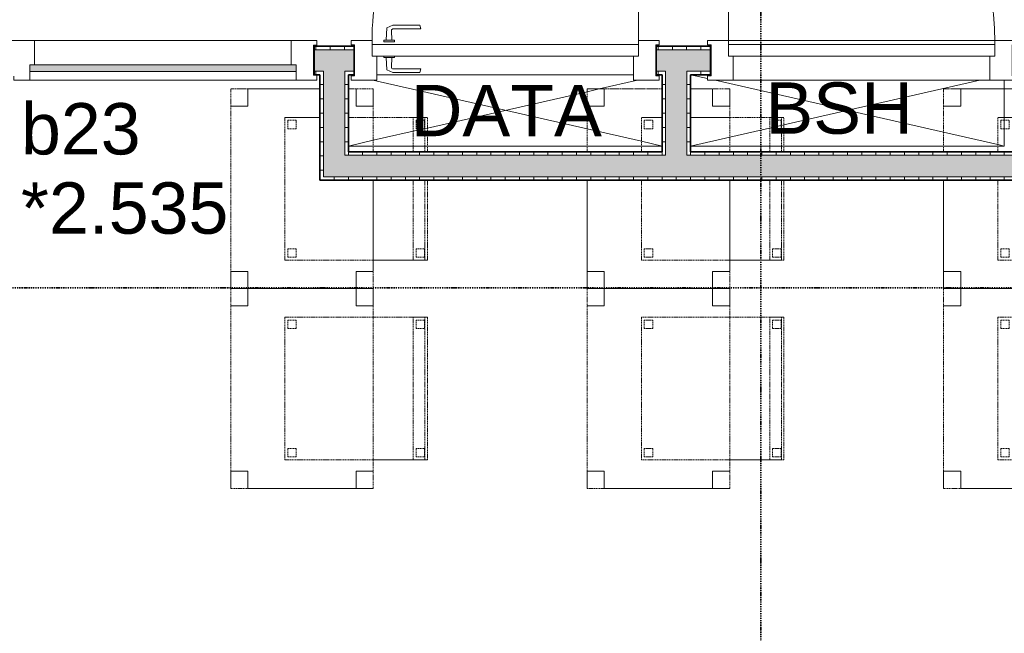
# Model space of a CAD drawing. Header units: millimetres. Extents: x -80560 to 110805, y -11020 to 52719.
# Tile 40 of 182: x 63642 to 67095, y 16092 to 18243. Entities that reach past the tile are written whole.
import ezdxf

# ---------------------------------------------------------------- set-up
doc = ezdxf.new("R2010")
doc.units = ezdxf.units.MM
doc.linetypes.add('DASHDOT2', pattern=[8, 4, -2, 0, -2])
doc.linetypes.add('DASHED2', pattern=[6, 4, -2])
for name, color, linetype, lineweight in [('A-DETL', 90, 'Continuous', 18), ('A-DOOR', 31, 'Continuous', 18), ('A-FLOR', 192, 'Continuous', 18), ('A-GLAZ', 151, 'Continuous', 18), ('A-GLAZ-IDEN', 152, 'Continuous', 18), ('A-WALL', 113, 'Continuous', 35), ('A-WALL-PATT', 111, 'Continuous', 35), ('G-ANNO-SYMB', 111, 'Continuous', 9), ('G-ANNO-TEXT', 231, 'Continuous', 9), ('I-FURN', 30, 'Continuous', 18), ('I-WALL', 2, 'Continuous', 18)]:
    doc.layers.add(name, color=color, linetype=linetype, lineweight=lineweight)
doc.styles.add('Arial', font='arial.ttf', dxfattribs={"height": 180})
pattern_1 = [(270, (61981.07, 18150), (50, 2e-13), [])]
pattern_2 = [(270, (65944.82, 17780), (50, 2e-13), [])]
pattern_3 = [(0, (65894.82, 17915), (0, 50), [])]
pattern_4 = [(180, (64794.82, 17915), (-6e-15, -50), [])]

# ---------------------------------------------------------------- blocks, each defined once
blk = doc.blocks.new('82_tafel1 - tafel 500x700 2-30673039-DO_02 tweede verdieping')
at = {"layer": 'I-FURN', "linetype": 'DASHED2'}
for p, q in [((350, 250), (-350, 250)), ((-350, 250), (-350, -250)), ((350, 250), (-350, 250)), ((-350, 250), (-350, -250)), ((-350, 250), (-350, 190)), ((-290, 250), (-350, 250)), ((-290, 190), (-290, 250)), ((-290, 250), (290, 250)), ((-290, 250), (-290, 190)), ((290, 250), (290, 190)), ((290, 190), (290, 250)), ((350, 250), (290, 250)), ((350, -250), (350, 250)), ((350, -250), (350, 250)), ((350, 190), (350, 250)), ((-350, -190), (-350, 190)), ((-350, 190), (-290, 190)), ((-290, 190), (-350, 190)), ((290, 190), (350, 190)), ((350, 190), (290, 190)), ((350, 190), (350, -190)), ((-290, -190), (-350, -190)), ((-350, -190), (-290, -190)), ((-350, -190), (-350, -250)), ((-290, -250), (-290, -190)), ((-290, -190), (-290, -250)), ((350, -190), (290, -190)), ((290, -190), (290, -250)), ((290, -250), (290, -190)), ((290, -190), (350, -190)), ((350, -250), (350, -190)), ((-350, -250), (350, -250)), ((-350, -250), (350, -250)), ((-350, -250), (-290, -250)), ((290, -250), (-290, -250)), ((290, -250), (350, -250))]:
    blk.add_line(p, q, dxfattribs=at)
blk = doc.blocks.new('82_zitmeubel - stoel 500x500-V23-DO_02 tweede verdieping')
at = {"layer": 'I-FURN', "linetype": 'DASHED2'}
for p, q in [((-192.1, -73), (-192.1, 237)), ((-192.1, 237), (-192.1, -73)), ((-192.1, 237), (307.9, 237)), ((-192.1, 237), (307.9, 237)), ((-182.1, 226), (-182.1, 198)), ((-182.1, 198), (-182.1, 226)), ((-153.1, 227), (-181.1, 227)), ((-181.1, 227), (-153.1, 227)), ((-152.1, 198), (-152.1, 226)), ((-152.1, 226), (-152.1, 198)), ((267.9, 226), (267.9, 198)), ((267.9, 198), (267.9, 226)), ((296.9, 227), (268.9, 227)), ((268.9, 227), (296.9, 227)), ((297.9, 198), (297.9, 226)), ((297.9, 226), (297.9, 198)), ((307.9, 237), (307.9, -73)), ((307.9, -73), (307.9, 237)), ((-181.1, 197), (-153.1, 197)), ((-153.1, 197), (-181.1, 197)), ((268.9, 197), (296.9, 197)), ((296.9, 197), (268.9, 197)), ((-192.1, -213), (-192.1, -73)), ((-192.1, -73), (-192.1, -263)), ((307.9, -73), (307.9, -213)), ((307.9, -263), (307.9, -73)), ((-192.1, -254.1), (-192.1, -213)), ((307.9, -213), (-192.1, -213)), ((-182.1, -224), (-182.1, -252)), ((-182.1, -252), (-182.1, -224)), ((-153.1, -223), (-181.1, -223)), ((-181.1, -223), (-153.1, -223)), ((-152.1, -252), (-152.1, -224)), ((-152.1, -224), (-152.1, -252)), ((267.9, -224), (267.9, -252)), ((267.9, -252), (267.9, -224)), ((296.9, -223), (268.9, -223)), ((268.9, -223), (296.9, -223)), ((297.9, -252), (297.9, -224)), ((297.9, -224), (297.9, -252)), ((307.9, -213), (307.9, -254.1)), ((-192.1, -263), (-192.1, -254.1)), ((307.9, -254.1), (-192.1, -254.1)), ((-192.1, -263), (307.9, -263)), ((-192.1, -263), (307.9, -263)), ((-181.1, -253), (-153.1, -253)), ((-153.1, -253), (-181.1, -253)), ((268.9, -253), (296.9, -253)), ((296.9, -253), (268.9, -253)), ((307.9, -254.1), (307.9, -263))]:
    blk.add_line(p, q, dxfattribs=at)
for centre, start, end in [((-181.1, 226), 90, 180), ((-181.1, 226), 90, 180), ((-153.1, 226), 360, 90), ((-153.1, 226), 360, 90), ((268.9, 226), 90, 180), ((268.9, 226), 90, 180), ((296.9, 226), 360, 90), ((296.9, 226), 360, 90), ((-181.1, 198), 180, 270), ((-181.1, 198), 180, 270), ((-153.1, 198), 270, 0), ((-153.1, 198), 270, 0), ((268.9, 198), 180, 270), ((268.9, 198), 180, 270), ((296.9, 198), 270, 360), ((296.9, 198), 270, 360), ((-181.1, -224), 90, 180), ((-181.1, -224), 90, 180), ((-153.1, -224), 0, 90), ((-153.1, -224), 0, 90), ((268.9, -224), 90, 180), ((268.9, -224), 90, 180), ((296.9, -224), 0, 90), ((296.9, -224), 0, 90), ((-181.1, -252), 180, 270), ((-181.1, -252), 180, 270), ((-153.1, -252), 270, 0), ((-153.1, -252), 270, 0), ((268.9, -252), 180, 270), ((268.9, -252), 180, 270), ((296.9, -252), 270, 0), ((296.9, -252), 270, 0)]:
    blk.add_arc(centre, 1, start, end, dxfattribs=at)
blk = doc.blocks.new('82_tafel1 - tafel 500x700 2-V259-DO_02 tweede verdieping')
at = {"layer": 'I-FURN', "linetype": 'DASHED2'}
for p, q in [((30, 250), (-350, 250)), ((-350, 250), (-350, -250)), ((30, 250), (-350, 250)), ((-350, 250), (-350, -250)), ((-350, 250), (-350, 190)), ((-290, 250), (-350, 250)), ((-290, 190), (-290, 250)), ((-290, 250), (30, 250)), ((-290, 250), (-290, 190)), ((350, 250), (130, 250)), ((350, 250), (130, 250)), ((130, 250), (290, 250)), ((290, 250), (290, 190)), ((290, 190), (290, 250)), ((350, 250), (290, 250)), ((350, -62.5), (350, 250)), ((350, -62.5), (350, 250)), ((350, 190), (350, 250)), ((-350, -190), (-350, 190)), ((-350, 190), (-290, 190)), ((-290, 190), (-350, 190)), ((290, 190), (350, 190)), ((350, 190), (290, 190)), ((350, 190), (350, -62.5)), ((350, -250), (350, -162.5)), ((350, -250), (350, -162.5)), ((350, -162.5), (350, -190)), ((-290, -190), (-350, -190)), ((-350, -190), (-290, -190)), ((-350, -190), (-350, -250)), ((-290, -250), (-290, -190)), ((-290, -190), (-290, -250)), ((350, -190), (290, -190)), ((290, -190), (290, -250)), ((290, -250), (290, -190)), ((290, -190), (350, -190)), ((350, -250), (350, -190)), ((-350, -250), (350, -250)), ((-350, -250), (350, -250)), ((-350, -250), (-290, -250)), ((290, -250), (-290, -250)), ((290, -250), (350, -250))]:
    blk.add_line(p, q, dxfattribs=at)
blk = doc.blocks.new('82_zitmeubel - stoel 500x500-V260-DO_02 tweede verdieping')
at = {"layer": 'I-FURN', "linetype": 'DASHED2'}
for p, q in [((-192.1, -73), (-192.1, 237)), ((-192.1, 237), (-192.1, -73)), ((-192.1, 237), (87.9, 237)), ((-192.1, 237), (87.9, 237)), ((-182.1, 226), (-182.1, 198)), ((-182.1, 198), (-182.1, 226)), ((-153.1, 227), (-181.1, 227)), ((-181.1, 227), (-153.1, 227)), ((-152.1, 198), (-152.1, 226)), ((-152.1, 226), (-152.1, 198)), ((187.9, 237), (307.9, 237)), ((187.9, 237), (307.9, 237)), ((267.9, 226), (267.9, 198)), ((267.9, 198), (267.9, 226)), ((296.9, 227), (268.9, 227)), ((268.9, 227), (296.9, 227)), ((297.9, 198), (297.9, 226)), ((297.9, 226), (297.9, 198)), ((307.9, 237), (307.9, 114.5)), ((307.9, 114.5), (307.9, 237)), ((-181.1, 197), (-153.1, 197)), ((-153.1, 197), (-181.1, 197)), ((268.9, 197), (296.9, 197)), ((296.9, 197), (268.9, 197)), ((307.9, 14.5), (307.9, -73)), ((307.9, -73), (307.9, 14.5)), ((-192.1, -213), (-192.1, -73)), ((-192.1, -73), (-192.1, -263)), ((307.9, -73), (307.9, -213)), ((307.9, -263), (307.9, -73)), ((-192.1, -254.1), (-192.1, -213)), ((307.9, -213), (-192.1, -213)), ((-182.1, -224), (-182.1, -252)), ((-182.1, -252), (-182.1, -224)), ((-153.1, -223), (-181.1, -223)), ((-181.1, -223), (-153.1, -223)), ((-152.1, -252), (-152.1, -224)), ((-152.1, -224), (-152.1, -252)), ((267.9, -224), (267.9, -252)), ((267.9, -252), (267.9, -224)), ((296.9, -223), (268.9, -223)), ((268.9, -223), (296.9, -223)), ((297.9, -252), (297.9, -224)), ((297.9, -224), (297.9, -252)), ((307.9, -213), (307.9, -254.1)), ((-192.1, -263), (-192.1, -254.1)), ((307.9, -254.1), (-192.1, -254.1)), ((-192.1, -263), (307.9, -263)), ((-192.1, -263), (307.9, -263)), ((-181.1, -253), (-153.1, -253)), ((-153.1, -253), (-181.1, -253)), ((268.9, -253), (296.9, -253)), ((296.9, -253), (268.9, -253)), ((307.9, -254.1), (307.9, -263))]:
    blk.add_line(p, q, dxfattribs=at)
for centre, start, end in [((-181.1, 226), 90, 180), ((-181.1, 226), 135, 180), ((-181.1, 226), 90, 135), ((-153.1, 226), 360, 90), ((-153.1, 226), 360, 90), ((268.9, 226), 90, 180), ((268.9, 226), 90, 180), ((296.9, 226), 360, 90), ((296.9, 226), 360, 90), ((-181.1, 198), 180, 270), ((-181.1, 198), 180, 270), ((-153.1, 198), 270, 0), ((-153.1, 198), 270, 0), ((268.9, 198), 180, 270), ((268.9, 198), 180, 270), ((296.9, 198), 270, 360), ((296.9, 198), 270, 360), ((-181.1, -224), 90, 180), ((-181.1, -224), 90, 180), ((-153.1, -224), 0, 90), ((-153.1, -224), 0, 90), ((268.9, -224), 90, 180), ((268.9, -224), 90, 180), ((296.9, -224), 0, 90), ((296.9, -224), 0, 90), ((-181.1, -252), 180, 270), ((-181.1, -252), 180, 270), ((-153.1, -252), 270, 0), ((-153.1, -252), 270, 0), ((268.9, -252), 180, 270), ((268.9, -252), 180, 270), ((296.9, -252), 270, 0), ((296.9, -252), 270, 0)]:
    blk.add_arc(centre, 1, start, end, dxfattribs=at)
blk = doc.blocks.new('82_tafel1 - tafel 500x700 2-V261-DO_02 tweede verdieping')
at = {"layer": 'I-FURN', "linetype": 'DASHED2'}
for p, q in [((30, 250), (-350, 250)), ((-350, 250), (-350, -250)), ((30, 250), (-350, 250)), ((-350, 250), (-350, -250)), ((-350, 250), (-350, 190)), ((-290, 250), (-350, 250)), ((-290, 190), (-290, 250)), ((-290, 250), (30, 250)), ((-290, 250), (-290, 190)), ((350, 250), (130, 250)), ((350, 250), (130, 250)), ((130, 250), (290, 250)), ((290, 250), (290, 190)), ((290, 190), (290, 250)), ((350, 250), (290, 250)), ((350, -12.5), (350, 250)), ((350, -12.5), (350, 250)), ((350, 190), (350, 250)), ((-350, -190), (-350, 190)), ((-350, 190), (-290, 190)), ((-290, 190), (-350, 190)), ((290, 190), (350, 190)), ((350, 190), (290, 190)), ((350, 190), (350, -12.5)), ((350, -250), (350, -112.5)), ((350, -250), (350, -112.5)), ((350, -112.5), (350, -190)), ((-290, -190), (-350, -190)), ((-350, -190), (-290, -190)), ((-350, -190), (-350, -250)), ((-290, -250), (-290, -190)), ((-290, -190), (-290, -250)), ((350, -190), (290, -190)), ((290, -190), (290, -250)), ((290, -250), (290, -190)), ((290, -190), (350, -190)), ((350, -250), (350, -190)), ((-350, -250), (30, -250)), ((-350, -250), (30, -250)), ((-350, -250), (-290, -250)), ((30, -250), (-290, -250)), ((130, -250), (350, -250)), ((130, -250), (350, -250)), ((290, -250), (130, -250)), ((290, -250), (350, -250))]:
    blk.add_line(p, q, dxfattribs=at)
blk = doc.blocks.new('82_zitmeubel - stoel 500x500-V262-DO_02 tweede verdieping')
at = {"layer": 'I-FURN', "linetype": 'DASHED2'}
for p, q in [((-192.1, -73), (-192.1, 237)), ((-192.1, 237), (-192.1, -73)), ((-192.1, 237), (87.9, 237)), ((-192.1, 237), (87.9, 237)), ((-182.1, 226), (-182.1, 198)), ((-182.1, 198), (-182.1, 226)), ((-153.1, 227), (-181.1, 227)), ((-181.1, 227), (-153.1, 227)), ((-152.1, 198), (-152.1, 226)), ((-152.1, 226), (-152.1, 198)), ((187.9, 237), (307.9, 237)), ((187.9, 237), (307.9, 237)), ((267.9, 226), (267.9, 198)), ((267.9, 198), (267.9, 226)), ((296.9, 227), (268.9, 227)), ((268.9, 227), (296.9, 227)), ((297.9, 198), (297.9, 226)), ((297.9, 226), (297.9, 198)), ((307.9, 237), (307.9, 164.5)), ((307.9, 164.5), (307.9, 237)), ((-181.1, 197), (-153.1, 197)), ((-153.1, 197), (-181.1, 197)), ((268.9, 197), (296.9, 197)), ((296.9, 197), (268.9, 197)), ((307.9, 64.5), (307.9, -73)), ((307.9, -73), (307.9, 64.5)), ((-192.1, -213), (-192.1, -73)), ((-192.1, -73), (-192.1, -263)), ((307.9, -73), (307.9, -213)), ((307.9, -263), (307.9, -73)), ((-192.1, -254.1), (-192.1, -213)), ((87.9, -213), (-192.1, -213)), ((-182.1, -224), (-182.1, -252)), ((-182.1, -252), (-182.1, -224)), ((-153.1, -223), (-181.1, -223)), ((-181.1, -223), (-153.1, -223)), ((-152.1, -252), (-152.1, -224)), ((-152.1, -224), (-152.1, -252)), ((307.9, -213), (187.9, -213)), ((267.9, -224), (267.9, -252)), ((267.9, -252), (267.9, -224)), ((296.9, -223), (268.9, -223)), ((268.9, -223), (296.9, -223)), ((297.9, -252), (297.9, -224)), ((297.9, -224), (297.9, -252)), ((307.9, -213), (307.9, -254.1)), ((-192.1, -263), (-192.1, -254.1)), ((87.9, -254.1), (-192.1, -254.1)), ((-192.1, -263), (87.9, -263)), ((-192.1, -263), (87.9, -263)), ((-181.1, -253), (-153.1, -253)), ((-153.1, -253), (-181.1, -253)), ((307.9, -254.1), (187.9, -254.1)), ((187.9, -263), (307.9, -263)), ((187.9, -263), (307.9, -263)), ((268.9, -253), (296.9, -253)), ((296.9, -253), (268.9, -253)), ((307.9, -254.1), (307.9, -263))]:
    blk.add_line(p, q, dxfattribs=at)
for centre, start, end in [((-181.1, 226), 90, 180), ((-181.1, 226), 90, 180), ((-153.1, 226), 360, 90), ((-153.1, 226), 360, 90), ((268.9, 226), 90, 180), ((268.9, 226), 90, 180), ((296.9, 226), 360, 90), ((296.9, 226), 15, 90), ((296.9, 226), 360, 15), ((-181.1, 198), 180, 270), ((-181.1, 198), 180, 270), ((-153.1, 198), 270, 0), ((-153.1, 198), 270, 0), ((268.9, 198), 180, 270), ((268.9, 198), 180, 270), ((296.9, 198), 270, 360), ((296.9, 198), 270, 360), ((-181.1, -224), 90, 180), ((-181.1, -224), 90, 180), ((-153.1, -224), 0, 90), ((-153.1, -224), 0, 90), ((268.9, -224), 90, 180), ((268.9, -224), 90, 180), ((296.9, -224), 0, 90), ((296.9, -224), 0, 90), ((-181.1, -252), 180, 270), ((-181.1, -252), 180, 270), ((-153.1, -252), 270, 0), ((-153.1, -252), 270, 0), ((268.9, -252), 180, 270), ((268.9, -252), 180, 270), ((296.9, -252), 270, 0), ((296.9, -252), 270, 0)]:
    blk.add_arc(centre, 1, start, end, dxfattribs=at)
blk = doc.blocks.new('82_tafel1 - tafel 500x700 2-V263-DO_02 tweede verdieping')
at = {"layer": 'I-FURN', "linetype": 'DASHED2'}
for p, q in [((350, 250), (-350, 250)), ((-350, 250), (-350, -250)), ((350, 250), (-350, 250)), ((-350, 250), (-350, -250)), ((-350, 250), (-350, 190)), ((-290, 250), (-350, 250)), ((-290, 190), (-290, 250)), ((-290, 250), (290, 250)), ((-290, 250), (-290, 190)), ((290, 250), (290, 190)), ((290, 190), (290, 250)), ((350, 250), (290, 250)), ((350, -62.5), (350, 250)), ((350, -62.5), (350, 250)), ((350, 190), (350, 250)), ((-350, -190), (-350, 190)), ((-350, 190), (-290, 190)), ((-290, 190), (-350, 190)), ((290, 190), (350, 190)), ((350, 190), (290, 190)), ((350, 190), (350, -62.5)), ((350, -250), (350, -162.5)), ((350, -250), (350, -162.5)), ((350, -162.5), (350, -190)), ((-290, -190), (-350, -190)), ((-350, -190), (-290, -190)), ((-350, -190), (-350, -250)), ((-290, -250), (-290, -190)), ((-290, -190), (-290, -250)), ((350, -190), (290, -190)), ((290, -190), (290, -250)), ((290, -250), (290, -190)), ((290, -190), (350, -190)), ((350, -250), (350, -190)), ((-350, -250), (30, -250)), ((-350, -250), (30, -250)), ((-350, -250), (-290, -250)), ((30, -250), (-290, -250)), ((130, -250), (350, -250)), ((130, -250), (350, -250)), ((290, -250), (130, -250)), ((290, -250), (350, -250))]:
    blk.add_line(p, q, dxfattribs=at)
blk = doc.blocks.new('82_zitmeubel - stoel 500x500-V264-DO_02 tweede verdieping')
at = {"layer": 'I-FURN', "linetype": 'DASHED2'}
for p, q in [((-192.1, -73), (-192.1, 237)), ((-192.1, 237), (-192.1, -73)), ((-192.1, 237), (307.9, 237)), ((-192.1, 237), (307.9, 237)), ((-182.1, 226), (-182.1, 198)), ((-182.1, 198), (-182.1, 226)), ((-153.1, 227), (-181.1, 227)), ((-181.1, 227), (-153.1, 227)), ((-152.1, 198), (-152.1, 226)), ((-152.1, 226), (-152.1, 198)), ((267.9, 226), (267.9, 198)), ((267.9, 198), (267.9, 226)), ((296.9, 227), (268.9, 227)), ((268.9, 227), (296.9, 227)), ((297.9, 198), (297.9, 226)), ((297.9, 226), (297.9, 198)), ((307.9, 237), (307.9, 114.5)), ((307.9, 114.5), (307.9, 237)), ((-181.1, 197), (-153.1, 197)), ((-153.1, 197), (-181.1, 197)), ((268.9, 197), (296.9, 197)), ((296.9, 197), (268.9, 197)), ((307.9, 14.5), (307.9, -73)), ((307.9, -73), (307.9, 14.5)), ((-192.1, -213), (-192.1, -73)), ((-192.1, -73), (-192.1, -263)), ((307.9, -73), (307.9, -213)), ((307.9, -263), (307.9, -73)), ((-192.1, -254.1), (-192.1, -213)), ((87.9, -213), (-192.1, -213)), ((-182.1, -224), (-182.1, -252)), ((-182.1, -252), (-182.1, -224)), ((-153.1, -223), (-181.1, -223)), ((-181.1, -223), (-153.1, -223)), ((-152.1, -252), (-152.1, -224)), ((-152.1, -224), (-152.1, -252)), ((307.9, -213), (187.9, -213)), ((267.9, -224), (267.9, -252)), ((267.9, -252), (267.9, -224)), ((296.9, -223), (268.9, -223)), ((268.9, -223), (296.9, -223)), ((297.9, -252), (297.9, -224)), ((297.9, -224), (297.9, -252)), ((307.9, -213), (307.9, -254.1)), ((-192.1, -263), (-192.1, -254.1)), ((87.9, -254.1), (-192.1, -254.1)), ((-192.1, -263), (87.9, -263)), ((-192.1, -263), (87.9, -263)), ((-181.1, -253), (-153.1, -253)), ((-153.1, -253), (-181.1, -253)), ((307.9, -254.1), (187.9, -254.1)), ((187.9, -263), (307.9, -263)), ((187.9, -263), (307.9, -263)), ((268.9, -253), (296.9, -253)), ((296.9, -253), (268.9, -253)), ((307.9, -254.1), (307.9, -263))]:
    blk.add_line(p, q, dxfattribs=at)
for centre, start, end in [((-181.1, 226), 90, 180), ((-181.1, 226), 90, 180), ((-153.1, 226), 360, 90), ((-153.1, 226), 360, 90), ((268.9, 226), 90, 180), ((268.9, 226), 90, 180), ((296.9, 226), 360, 90), ((296.9, 226), 360, 90), ((-181.1, 198), 180, 270), ((-181.1, 198), 180, 255), ((-181.1, 198), 255, 270), ((-153.1, 198), 270, 0), ((-153.1, 198), 270, 0), ((268.9, 198), 180, 270), ((268.9, 198), 180, 270), ((296.9, 198), 270, 360), ((296.9, 198), 270, 360), ((-181.1, -224), 90, 180), ((-181.1, -224), 90, 180), ((-153.1, -224), 0, 90), ((-153.1, -224), 0, 90), ((268.9, -224), 90, 180), ((268.9, -224), 90, 180), ((296.9, -224), 0, 90), ((296.9, -224), 0, 90), ((-181.1, -252), 180, 270), ((-181.1, -252), 180, 270), ((-153.1, -252), 270, 0), ((-153.1, -252), 270, 0), ((268.9, -252), 180, 270), ((268.9, -252), 180, 270), ((296.9, -252), 270, 0), ((296.9, -252), 270, 0)]:
    blk.add_arc(centre, 1, start, end, dxfattribs=at)
blk = doc.blocks.new('32_n3o_deur_enkel met zijlicht - 90x139_17_K_930_2410x2070_deur glasstrook-33349588-DO_02 tweede verdieping')
at = {"layer": 'A-GLAZ'}
for p, q in [((-962, 69), (-1035, 69)), ((-1035, 69), (-1035, 52)), ((-1035, 52), (-1023, 52)), ((-1023, 52), (-1023, -53)), ((-962, 39), (-962, 69)), ((-962, 69), (-28, 69)), ((28, 69), (-28, 69)), ((-28, 69), (-28, 39)), ((28, 55), (28, 69)), ((1035, 69), (962, 69)), ((962, 69), (962, 55)), ((1023, -53), (1023, 52)), ((1023, 52), (1035, 52)), ((1035, 52), (1035, 69)), ((-945, -70), (-945, 15)), ((-45, 15), (-45, -70)), ((45, -70), (45, 15)), ((945, 15), (945, -70)), ((-1023, -53), (-1035, -53)), ((-1035, -53), (-1035, -70)), ((1035, -53), (1023, -53)), ((1035, -70), (1035, -53)), ((-1035, -70), (-945, -70)), ((-45, -70), (-945, -70)), ((-45, -70), (45, -70)), ((945, -70), (1035, -70))]:
    blk.add_line(p, q, dxfattribs=at)
blk = doc.blocks.new('30_n3o_raam_vast - 24mm-31742709-DO_02 tweede verdieping')
at = {"layer": 'A-DOOR'}
blk.add_hatch(color=256, dxfattribs=at).paths.add_polyline_path([(0, 24), (-934, 24), (-934, 0), (0, 0)], flags=0)
for p, q in [((0, 24), (-934, 24)), ((-934, 24), (-934, 0)), ((-934, 0), (0, 0)), ((0, 0), (0, 24))]:
    blk.add_line(p, q, dxfattribs=at)
blk = doc.blocks.new('32_n3o_deur_enkel - 90x139_17_K_930_2410x1080-34106804-DO_02 tweede verdieping')
at = {"layer": 'A-GLAZ'}
for p, q in [((-467, 69.5), (-540, 69.5)), ((-540, 69.5), (-540, 54.5)), ((-467, 55.5), (-467, 69.5)), ((540, 69.5), (467, 69.5)), ((467, 69.5), (467, 55.5)), ((540, 54.5), (540, 69.5)), ((-540, 54.5), (-528, 54.5)), ((-528, 54.5), (-528, -54.5)), ((528, -54.5), (528, 54.5)), ((528, 54.5), (540, 54.5)), ((-450, -69.5), (-450, 15.5)), ((450, 15.5), (450, -69.5)), ((-528, -54.5), (-540, -54.5)), ((-540, -54.5), (-540, -69.5)), ((540, -54.5), (528, -54.5)), ((540, -69.5), (540, -54.5)), ((-540, -69.5), (-450, -69.5)), ((450, -69.5), (540, -69.5))]:
    blk.add_line(p, q, dxfattribs=at)
blk = doc.blocks.new('30_n3o_deur_dicht - 40mm_draai_LS-31987334-DO_02 tweede verdieping')
at = {"layer": 'A-DOOR'}
for p, q in [((0, 40), (-934, 40)), ((-934, 40), (-934, 0)), ((0, 0), (0, 40)), ((-934, 0), (0, 0))]:
    blk.add_line(p, q, dxfattribs=at)
blk = doc.blocks.new('30_n3o_beslag_deurkruk_met_schild - std-875116-DO_02 tweede verdieping')
at = {"layer": 'A-DOOR'}
for p, q in [((-18.5, 0), (-18.5, -5)), ((18.5, -5), (18.5, 0)), ((-18.5, -5), (18.5, -5)), ((-7.8, -48.4), (-10, -5)), ((10, -5), (8.3, -39.7)), ((12.7, -58), (-7.8, -48.4)), ((108, -58), (12.7, -58)), ((13.3, -45), (111, -45)), ((111, -45), (108, -58))]:
    blk.add_line(p, q, dxfattribs=at)
at = {"layer": 'A-DOOR', "flags": 128}
blk.add_lwpolyline([(8.3, -39.7), (8.6, -41.7), (9.6, -43.4), (11.3, -44.6), (13.3, -45)], dxfattribs=at)
blk = doc.blocks.new('30_n3o_beslag_deurkruk_met_schild - std-V363-DO_02 tweede verdieping')
at = {"layer": 'A-DOOR'}
for p, q in [((-10, 5), (-7.8, 48.4)), ((-7.8, 48.4), (12.7, 58)), ((8.3, 39.7), (10, 5)), ((12.7, 58), (108, 58)), ((111, 45), (13.3, 45)), ((108, 58), (111, 45)), ((18.5, 5), (-18.5, 5)), ((-18.5, 5), (-18.5, 0)), ((18.5, 0), (18.5, 5)), ((-18.5, 0), (18.5, 0))]:
    blk.add_line(p, q, dxfattribs=at)
at = {"layer": 'A-DOOR', "flags": 128}
blk.add_lwpolyline([(13.3, 45), (11.3, 44.6), (9.6, 43.4), (8.6, 41.7), (8.3, 39.7)], dxfattribs=at)
blk = doc.blocks.new('00_n3o_symbool_swingangle - std-31745489-DO_02 tweede verdieping')
at = {"layer": 'A-DOOR'}
blk.add_line((-415, -10), (-415, -944), dxfattribs=at)
blk.add_arc((-415, -10), 934, 270, 0, dxfattribs=at)
blk = doc.blocks.new('32_n3o_raam_h2xb1 - 90x139_17_K_2410x1080 bsh kast-34128245-DO_02 tweede verdieping')
at = {"layer": 'A-GLAZ'}
for p, q in [((-540, 69.5), (-450, 69.5)), ((-540, 54.5), (-540, 69.5)), ((-450, 69.5), (-450, -15.5)), ((450, 69.5), (-450, 69.5)), ((450, 69.5), (540, 69.5)), ((450, -15.5), (450, 69.5)), ((540, 69.5), (540, 54.5)), ((-528, 54.5), (-540, 54.5)), ((-528, -54.5), (-528, 54.5)), ((528, 54.5), (528, -54.5)), ((540, 54.5), (528, 54.5)), ((-540, -54.5), (-528, -54.5)), ((-540, -69.5), (-540, -54.5)), ((-467, -55.5), (-467, -69.5)), ((467, -69.5), (467, -55.5)), ((528, -54.5), (540, -54.5)), ((540, -54.5), (540, -69.5)), ((-467, -69.5), (-540, -69.5)), ((-467, -69.5), (467, -69.5)), ((540, -69.5), (467, -69.5))]:
    blk.add_line(p, q, dxfattribs=at)
blk = doc.blocks.new('30_n3o_deur_stal - 40mm_draai_LS-34127883-DO_02 tweede verdieping')
at = {"layer": 'A-DOOR'}
for p, q in [((-934, -40), (-934, 0)), ((-934, 0), (0, 0)), ((0, 0), (0, -40)), ((0, -40), (-934, -40))]:
    blk.add_line(p, q, dxfattribs=at)
blk = doc.blocks.new('00_n3o_symbool_swingangle - std-31756284-DO_02 tweede verdieping')
at = {"layer": 'A-DOOR'}
blk.add_line((-415, 10), (-415, 944), dxfattribs=at)
blk.add_arc((-415, 10), 934, 360, 90, dxfattribs=at)

msp = doc.modelspace()

# ---------------------------------------------------------------- hatches: boundary and pattern name
at = {"layer": 'A-WALL-PATT', "lineweight": 5}
h = msp.add_hatch(color=256, dxfattribs=at)
h.paths.add_polyline_path([(65874.8, 18062.5), (66064.8, 18062.5), (66064.8, 18137.5), (65874.8, 18137.5)], flags=0)
h.paths.add_polyline_path([(64789, 18062.5), (64814.8, 18062.5), (64814.8, 18137.5), (64674.8, 18137.5), (64674.8, 18062.5), (64782.3, 18062.5)], flags=0)
h.paths.add_polyline_path([(67194.8, 18062.5), (67194.8, 18137.5), (67124.8, 18137.5), (67124.8, 18062.5), (67138.3, 18062.5)], flags=0)
h.paths.add_polyline_path([(62624.8, 18062.5), (62624.8, 18137.5), (61244.8, 18137.5), (61244.8, 18062.5), (61932.3, 18062.5)], flags=0)
h.paths.add_polyline_path([(58915.5, 18062.5), (59194.8, 18062.5), (59194.8, 18137.5), (58427.3, 18137.5), (58427.3, 18062.5)], flags=0)
h.paths.add_polyline_path([(56742.3, 18062.5), (57367.3, 18062.5), (57367.3, 18137.5), (56742.3, 18137.5), (56742.3, 18087.3)], flags=0)
at = {"layer": 'A-WALL-PATT', "lineweight": 18}
h = msp.add_hatch(dxfattribs=at)
h.set_pattern_fill('FP_91', color=256, angle=-270, style=0, pattern_type=2)
h.set_pattern_definition(pattern_1)
h.paths.add_polyline_path([(67194.8, 18137.5), (67194.8, 18150), (67124.8, 18150), (67124.8, 18137.5), (67138.3, 18137.5)], flags=0)
h.paths.add_polyline_path([(64789, 18137.5), (64814.8, 18137.5), (64814.8, 18150), (64674.8, 18150), (64674.8, 18137.5)], flags=0)
h.paths.add_polyline_path([(65963.7, 18137.5), (66064.8, 18137.5), (66064.8, 18150), (65874.8, 18150), (65874.8, 18137.5)], flags=0)
h.paths.add_polyline_path([(62624.8, 18137.5), (62624.8, 18150), (61244.8, 18150), (61244.8, 18137.5), (61852.3, 18137.5)], flags=0)
h.paths.add_polyline_path([(59194.8, 18137.5), (59194.8, 18150), (58427.3, 18150), (58427.3, 18137.5), (58915.5, 18137.5)], flags=0)
h.paths.add_polyline_path([(57153.5, 18137.5), (57367.3, 18137.5), (57367.3, 18150), (56767.3, 18150), (56767.3, 18137.5), (56859.8, 18137.5)], flags=0)
h = msp.add_hatch(dxfattribs=at)
h.set_pattern_fill('FP_91', color=256, angle=-270, style=0, pattern_type=2)
h.set_pattern_definition(pattern_1)
h.paths.add_polyline_path([(67138.3, 18050), (67194.8, 18050), (67194.8, 18062.5), (67124.8, 18062.5), (67124.8, 18050)], flags=0)
h.paths.add_polyline_path([(65894.8, 18050), (65907.3, 18050), (65907.3, 18062.5), (65874.8, 18062.5), (65874.8, 18050)], flags=0)
h.paths.add_polyline_path([(66064.8, 18050), (66064.8, 18062.5), (65982.3, 18062.5), (65982.3, 18050), (65994.8, 18050)], flags=0)
h.paths.add_polyline_path([(64814.8, 18050), (64814.8, 18062.5), (64782.3, 18062.5), (64782.3, 18050), (64794.8, 18050)], flags=0)
h.paths.add_polyline_path([(64674.8, 18050), (64707.3, 18050), (64707.3, 18062.5), (64674.8, 18062.5)], flags=0)
h.paths.add_polyline_path([(62624.8, 18050), (62624.8, 18062.5), (61932.3, 18062.5), (61932.3, 18050), (61944.8, 18050)], flags=0)
h.paths.add_polyline_path([(61857.3, 18050), (61857.3, 18062.5), (61244.8, 18062.5), (61244.8, 18050), (61852.3, 18050)], flags=0)
h.paths.add_polyline_path([(58915.5, 18050), (59194.8, 18050), (59194.8, 18062.5), (58427.3, 18062.5), (58427.3, 18050)], flags=0)
h.paths.add_polyline_path([(56859.8, 18050), (57367.3, 18050), (57367.3, 18062.5), (56767.3, 18062.5), (56767.3, 18050)], flags=0)
at = {"layer": 'A-WALL-PATT', "lineweight": 5}
for points in [[(64707.3, 17767.5), (64782.3, 17767.5), (64782.3, 18062.5), (64707.3, 18062.5), (64707.3, 17780)], [(65982.3, 17767.5), (65982.3, 18062.5), (65907.3, 18062.5), (65907.3, 17767.5), (65963.7, 17767.5)], [(67207.3, 17692.5), (67207.3, 17767.5), (64707.3, 17767.5), (64707.3, 17692.5), (67194.8, 17692.5)]]:
    msp.add_hatch(color=256, dxfattribs=at).paths.add_polyline_path(points, flags=0)
at = {"layer": 'A-WALL-PATT', "lineweight": 18}
h = msp.add_hatch(dxfattribs=at)
h.set_pattern_fill('FP_128', color=256, angle=90, style=0, pattern_type=2)
h.set_pattern_definition(pattern_4)
h.paths.add_polyline_path([(64694.8, 17692.5), (64707.3, 17692.5), (64707.3, 18050), (64694.8, 18050), (64694.8, 17780)], flags=0)
h = msp.add_hatch(dxfattribs=at)
h.set_pattern_fill('FP_128', color=256, angle=90, style=0, pattern_type=2)
h.set_pattern_definition(pattern_4)
h.paths.add_polyline_path([(64794.8, 17780), (64794.8, 18050), (64782.3, 18050), (64782.3, 17780), (64789, 17780)], flags=0)
h = msp.add_hatch(dxfattribs=at)
h.set_pattern_fill('FP_127', color=256, angle=90, style=0, pattern_type=2)
h.set_pattern_definition(pattern_3)
h.paths.add_polyline_path([(65907.3, 17780), (65907.3, 18050), (65894.8, 18050), (65894.8, 17780)], flags=0)
h = msp.add_hatch(dxfattribs=at)
h.set_pattern_fill('FP_127', color=256, angle=90, style=0, pattern_type=2)
h.set_pattern_definition(pattern_3)
h.paths.add_polyline_path([(65994.8, 17780), (65994.8, 18050), (65982.3, 18050), (65982.3, 17780)], flags=0)
h = msp.add_hatch(dxfattribs=at)
h.set_pattern_fill('FP_126', color=256, angle=-270, style=0, pattern_type=2)
h.set_pattern_definition(pattern_2)
h.paths.add_polyline_path([(67194.8, 17767.5), (67194.8, 17780), (65982.3, 17780), (65982.3, 17767.5), (67138.3, 17767.5)], flags=0)
h.paths.add_polyline_path([(64782.3, 17767.5), (65907.3, 17767.5), (65907.3, 17780), (64782.3, 17780)], flags=0)
h = msp.add_hatch(dxfattribs=at)
h.set_pattern_fill('FP_126', color=256, angle=-270, style=0, pattern_type=2)
h.set_pattern_definition(pattern_2)
h.paths.add_polyline_path([(67194.8, 17680), (67282.3, 17680), (67282.3, 17692.5), (64694.8, 17692.5), (64694.8, 17680), (67138.3, 17680)], flags=0)

# ---------------------------------------------------------------- linework, layer by layer
at = {"layer": 'A-DETL'}
for p, q in [((64794.8, 18050), (64814.6, 18045.5)), ((64814.8, 18050), (64816.8, 18050)), ((64880.6, 18030.5), (65632.3, 17859.7)), ((64894.8, 18050), (65794.8, 18050)), ((65809, 18030.5), (65674.8, 18000)), ((65872.8, 18050), (65874.8, 18050)), ((65894.8, 18050), (65875, 18045.5)), ((65994.8, 18050), (66054.8, 18036.4)), ((66064.8, 18050), (66066.8, 18050)), ((66080.6, 18030.5), (66882.3, 17848.3)), ((67009, 18030.5), (66322.3, 17874.4)), ((67094.8, 18030.5), (67094.8, 18000)), ((65632.3, 17990.3), (65072.3, 17863.1)), ((65674.8, 18000), (65632.3, 17990.3)), ((67094.8, 18000), (67094.8, 17900)), ((67094.8, 17900), (67094.8, 17890)), ((67094.8, 17890), (67094.8, 17860)), ((65058.8, 17860), (64882.3, 17819.9)), ((65061.3, 17860.6), (65059.1, 17860.1)), ((65072.3, 17863.1), (65062.1, 17860.7)), ((65632.3, 17859.7), (65822.3, 17816.5)), ((66282.3, 17865.3), (66132.3, 17831.2)), ((66311.7, 17872), (66282.3, 17865.3)), ((66322.3, 17874.4), (66313.4, 17872.4)), ((67094.8, 17860), (67094.8, 17800)), ((64882.3, 17819.9), (64794.8, 17800)), ((65822.3, 17816.5), (65894.8, 17800)), ((66132.3, 17831.2), (65994.8, 17800)), ((66882.3, 17848.3), (67072.3, 17805.1)), ((64882.3, 17800), (64794.8, 17800)), ((65072.3, 17800), (64882.3, 17800)), ((65632.3, 17800), (65072.3, 17800)), ((65822.3, 17800), (65632.3, 17800)), ((65894.8, 17800), (65822.3, 17800)), ((66132.3, 17800), (65994.8, 17800)), ((66322.3, 17800), (66132.3, 17800)), ((66882.3, 17800), (66322.3, 17800)), ((67072.3, 17800), (66882.3, 17800)), ((67072.3, 17805.1), (67094.8, 17800)), ((67094.8, 17800), (67072.3, 17800))]:
    msp.add_line(p, q, dxfattribs=at)
at = {"layer": 'A-FLOR'}
for p, q in [((64814.8, 18050), (64816.8, 18050)), ((64894.8, 18050), (65794.8, 18050)), ((65872.8, 18050), (65874.8, 18050)), ((66064.8, 18050), (66066.8, 18050)), ((67094.8, 18030.5), (67094.8, 17800)), ((65894.8, 17800), (64794.8, 17800)), ((67094.8, 17800), (65994.8, 17800))]:
    msp.add_line(p, q, dxfattribs=at)
at = {"layer": 'A-WALL', "lineweight": 18}
for p, q in [((64814.8, 18137.5), (64674.8, 18137.5)), ((66064.8, 18137.5), (65874.8, 18137.5)), ((64707.3, 18062.5), (64674.8, 18062.5)), ((64707.3, 17692.5), (64707.3, 18062.5)), ((64814.8, 18062.5), (64782.3, 18062.5)), ((64782.3, 17767.5), (64782.3, 18062.5)), ((65907.3, 18062.5), (65874.8, 18062.5)), ((65907.3, 18062.5), (65907.3, 17767.5)), ((66064.8, 18062.5), (65982.3, 18062.5)), ((65982.3, 18062.5), (65982.3, 17767.5)), ((65907.3, 17767.5), (64782.3, 17767.5)), ((67207.3, 17767.5), (65982.3, 17767.5)), ((67282.3, 17692.5), (64707.3, 17692.5))]:
    msp.add_line(p, q, dxfattribs=at)
at = {"layer": 'G-ANNO-SYMB', "linetype": 'DASHDOT2', "lineweight": 35}
for p, q in [((66241.3, 48457.5), (66241.3, 9141.8)), ((33930.3, 17302.3), (90250.9, 17302.3))]:
    msp.add_line(p, q, dxfattribs=at)
at = {"layer": 'I-WALL', "lineweight": 35}
for p, q in [((64814.8, 18150), (64674.8, 18150)), ((64674.8, 18150), (64674.8, 18050)), ((64814.8, 18050), (64814.8, 18150)), ((66064.8, 18150), (65874.8, 18150)), ((65874.8, 18150), (65874.8, 18050)), ((66064.8, 18050), (66064.8, 18150)), ((64674.8, 18050), (64694.8, 18050)), ((64694.8, 18050), (64694.8, 17680)), ((64794.8, 18050), (64814.8, 18050)), ((64794.8, 17780), (64794.8, 18050)), ((65874.8, 18050), (65894.8, 18050)), ((65894.8, 18050), (65894.8, 17780)), ((65994.8, 18050), (66064.8, 18050)), ((65994.8, 17780), (65994.8, 18050)), ((65894.8, 17780), (64794.8, 17780)), ((67194.8, 17780), (65994.8, 17780)), ((64694.8, 17680), (67294.8, 17680))]:
    msp.add_line(p, q, dxfattribs=at)

# ---------------------------------------------------------------- block references
at = {"layer": 'A-DOOR', "rotation": 180}
for name, p in [('00_n3o_symbool_swingangle - std-31745489-DO_02 tweede verdieping', (65396.8, 18155.5)), ('30_n3o_deur_stal - 40mm_draai_LS-34127883-DO_02 tweede verdieping', (66127.8, 18115.5)), ('30_n3o_raam_vast - 24mm-31742709-DO_02 tweede verdieping', (63677.8, 18085))]:
    msp.add_blockref(name, p, dxfattribs=at)
at = {"layer": 'A-DOOR'}
for name, p in [('00_n3o_symbool_swingangle - std-31756284-DO_02 tweede verdieping', (66542.8, 18155.5)), ('30_n3o_beslag_deurkruk_met_schild - std-V363-DO_02 tweede verdieping', (64937.8, 18165.5)), ('30_n3o_deur_dicht - 40mm_draai_LS-31987334-DO_02 tweede verdieping', (65811.8, 18115.5)), ('30_n3o_beslag_deurkruk_met_schild - std-875116-DO_02 tweede verdieping', (64937.8, 18115.5))]:
    msp.add_blockref(name, p, dxfattribs=at)
at = {"layer": 'A-GLAZ', "rotation": 180}
for name, p in [('32_n3o_deur_enkel met zijlicht - 90x139_17_K_930_2410x2070_deur glasstrook-33349588-DO_02 tweede verdieping', (63649.8, 18100)), ('32_n3o_raam_h2xb1 - 90x139_17_K_2410x1080 bsh kast-34128245-DO_02 tweede verdieping', (66594.8, 18100))]:
    msp.add_blockref(name, p, dxfattribs=at)
at = {"layer": 'A-GLAZ'}
msp.add_blockref('32_n3o_deur_enkel - 90x139_17_K_930_2410x1080-34106804-DO_02 tweede verdieping', (65344.8, 18100), dxfattribs=at)
at = {"layer": 'I-FURN', "linetype": 'DASHED2', "rotation": 90.00000000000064}
for name, p in [('82_tafel1 - tafel 500x700 2-V263-DO_02 tweede verdieping', (64632.3, 17650)), ('82_tafel1 - tafel 500x700 2-V261-DO_02 tweede verdieping', (65882.3, 17650)), ('82_tafel1 - tafel 500x700 2-V259-DO_02 tweede verdieping', (67132.3, 17650)), ('82_zitmeubel - stoel 500x500-V264-DO_02 tweede verdieping', (64809.3, 17592.1)), ('82_zitmeubel - stoel 500x500-V262-DO_02 tweede verdieping', (66059.3, 17592.1)), ('82_zitmeubel - stoel 500x500-V260-DO_02 tweede verdieping', (67309.3, 17592.1)), ('82_tafel1 - tafel 500x700 2-30673039-DO_02 tweede verdieping', (64632.3, 16950)), ('82_tafel1 - tafel 500x700 2-30673039-DO_02 tweede verdieping', (65882.3, 16950)), ('82_tafel1 - tafel 500x700 2-30673039-DO_02 tweede verdieping', (67132.3, 16950)), ('82_zitmeubel - stoel 500x500-V23-DO_02 tweede verdieping', (64809.3, 16892.1)), ('82_zitmeubel - stoel 500x500-V23-DO_02 tweede verdieping', (66059.3, 16892.1)), ('82_zitmeubel - stoel 500x500-V23-DO_02 tweede verdieping', (67309.3, 16892.1))]:
    msp.add_blockref(name, p, dxfattribs=at)

# ---------------------------------------------------------------- texts
at = {"layer": 'A-GLAZ-IDEN', "lineweight": 9, "char_height": 180, "attachment_point": 1, "style": 'Arial'}
for s, insert, width in [('b23', (63647, 17950.4), 505.063), ('*2.535', (63647, 17672.6), 865.822)]:
    msp.add_mtext(s, dxfattribs=dict(at, insert=insert, width=width))
at = {"layer": 'G-ANNO-TEXT', "color": 7, "char_height": 180, "attachment_point": 1, "style": 'Arial'}
for s, insert, width in [('BSH', (66257, 18023), 617.299), ('DATA', (65013.2, 18014.4), 801.687)]:
    msp.add_mtext(s, dxfattribs=dict(at, insert=insert, width=width))

doc.saveas('drawing.dxf')
